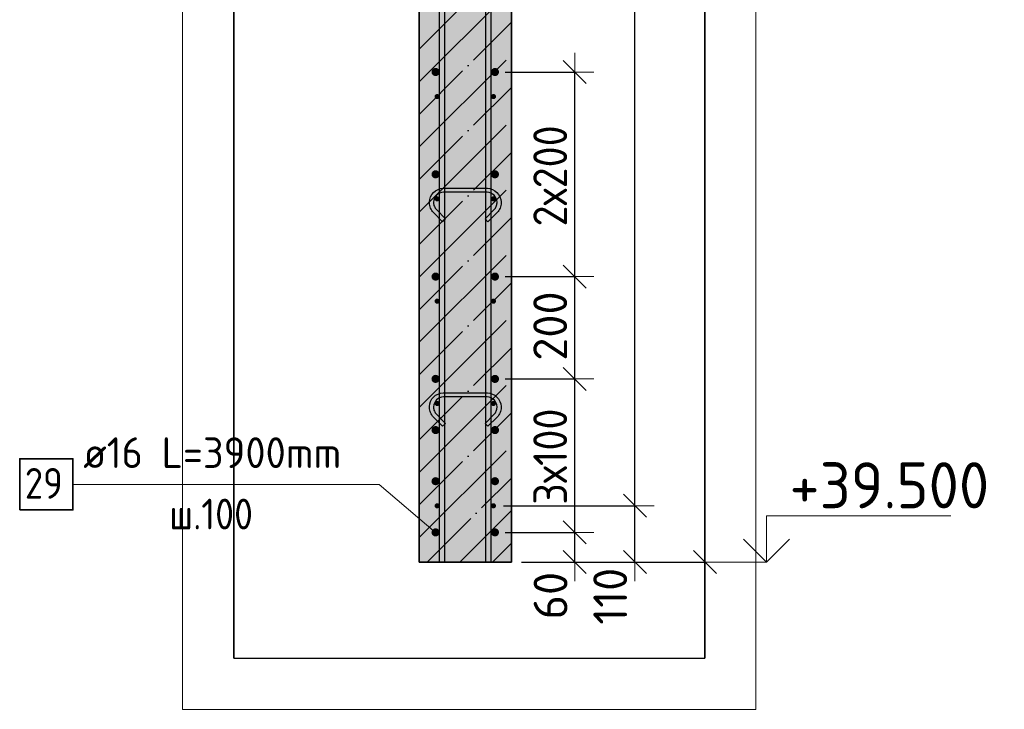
# Model space of a CAD drawing. Header units: millimetres. Extents: x 5077 to 50019, y 6526 to 90933.
# Tile 39 of 60: x 45558 to 47481, y 22531 to 23879. Entities that reach past the tile are written whole.
import ezdxf

# ---------------------------------------------------------------- set-up
doc = ezdxf.new("R2010")
doc.units = ezdxf.units.MM
doc.header["$PDMODE"] = 65
doc.linetypes.add('______11', pattern=[150, 120, -15, 0, -15])
doc.linetypes.add('______5', pattern=[330, 240, -30, 30, -30])
for name, color, linetype, lineweight in [('Standard', 7, 'Continuous', 25), ('Арм.стержн. вертикальными 1', 22, 'Continuous', 35), ('Арм.стержн.горизонт. 1', 180, 'Continuous', 35), ('Арм.стержн.горизонт. 2', 202, 'Continuous', 35), ('Высотная отметки_ общее', 7, 'Continuous', 13), ('Размерная линия_ общее', 7, 'Continuous', 13)]:
    doc.layers.add(name, color=color, linetype=linetype, lineweight=lineweight)
doc.layers.add('Арм.стержн.Стяжки', color=7, linetype='Continuous', lineweight=35, true_color=0x501e0f)
doc.styles.add('ISOCPEUR', font='ISOCPEUR')
doc.dimstyles.new('DIMSTYLE_3', dxfattribs={"dimtxt": 66, "dimasz": 75, "dimexe": 0, "dimexo": 0, "dimgap": 33, "dimtad": 2, "dimdec": 0, "dimrnd": 5, "dimzin": 12, "dimdsep": 46, "dimtxsty": 'ISOCPEUR', "dimblk1": 'ALL_ML_STRICH', "dimblk2": 'ALL_ML_STRICH', "dimsah": 1, "dimcen": 0, "dimclrd": 7, "dimclre": 256, "dimclrt": 7, "dimadec": 0, "dimazin": 0, "dimtfac": 1, "dimtdec": 0, "dimtix": 1, "dimtmove": 2, "dimatfit": 3, "dimfxl": 0, "dimtvp": 1.2, "dimtzin": 0, "dimlwd": 0, "dimlwe": -3, "dimarcsym": 0})
doc.dimstyles.new('DIMSTYLE_9', dxfattribs={"dimtxt": 66, "dimasz": 75, "dimexe": 0, "dimexo": 0, "dimgap": 33, "dimtad": 2, "dimdec": 0, "dimrnd": 5, "dimzin": 12, "dimdsep": 46, "dimtxsty": 'ISOCPEUR', "dimblk1": 'ALL_ML_STRICH', "dimblk2": 'ALL_ML_STRICH', "dimsah": 1, "dimcen": 0, "dimclrd": 7, "dimclre": 256, "dimclrt": 7, "dimadec": 0, "dimazin": 0, "dimtfac": 1, "dimtdec": 0, "dimtix": 1, "dimtmove": 2, "dimatfit": 3, "dimfxl": 0, "dimtzin": 0, "dimlwd": 0, "dimlwe": -3, "dimarcsym": 0})

# ---------------------------------------------------------------- blocks, each defined once
blk = doc.blocks.new('ALL_ML_STRICH')
at = {"color": 0, "linetype": 'ByBlock', "lineweight": -2}
for p, q in [((-0.3, -0.3), (0.3, 0.3)), ((0, -0.5), (0, 0.5)), ((-1, 0), (0.5, 0))]:
    blk.add_line(p, q, dxfattribs=at)
blk = doc.blocks.new('*D95')
at = {"layer": 'DEFPOINTS', "color": 7, "linetype": 'Continuous', "lineweight": 13, "transparency": 33554687}
for p in [(46486.4, 22876.8), (46518.4, 22818.8), (46642.3, 22818.8)]:
    blk.add_point(p, dxfattribs=at)
at = {"layer": 'Размерная линия_ общее', "color": 253, "linetype": 'Continuous', "lineweight": -2, "true_color": 0xa0a0a0, "transparency": 33554687}
for p, q in [((46506.4, 22876.8), (46642.3, 22876.8)), ((46538.4, 22818.8), (46642.3, 22818.8))]:
    blk.add_line(p, q, dxfattribs=at)
at = {"layer": 'Размерная линия_ общее', "color": 7, "linetype": 'Continuous', "lineweight": -2, "transparency": 33554687}
blk.add_line((46642.3, 22818.8), (46642.3, 22876.8), dxfattribs=at)
at = {"layer": 'Размерная линия_ общее', "color": 7, "linetype": 'Continuous', "lineweight": 13, "transparency": 33554687, "xscale": 75, "yscale": 75, "zscale": 75}
for p, rotation in [((46642.3, 22876.8), 90), ((46642.3, 22818.8), 270)]:
    blk.add_blockref('ALL_ML_STRICH', p, dxfattribs=dict(at, rotation=rotation))
at = {"layer": 'Размерная линия_ общее', "color": 7, "linetype": 'Continuous', "lineweight": 13, "transparency": 33554687, "insert": (46595, 22753.1), "char_height": 66, "width": 132, "attachment_point": 5, "rotation": 90, "style": 'ISOCPEUR'}
blk.add_mtext('\\A1;{60}', dxfattribs=at)
blk = doc.blocks.new('*D96')
at = {"layer": 'DEFPOINTS', "color": 7, "linetype": 'Continuous', "lineweight": 13, "transparency": 33554687}
for p in [(46486.4, 23176.8), (46486.4, 22876.8), (46642.3, 22876.8)]:
    blk.add_point(p, dxfattribs=at)
at = {"layer": 'Размерная линия_ общее', "color": 253, "linetype": 'Continuous', "lineweight": -2, "true_color": 0xa0a0a0, "transparency": 33554687}
for p, q in [((46506.4, 23176.8), (46642.3, 23176.8)), ((46506.4, 22876.8), (46642.3, 22876.8))]:
    blk.add_line(p, q, dxfattribs=at)
at = {"layer": 'Размерная линия_ общее', "color": 7, "linetype": 'Continuous', "lineweight": -2, "transparency": 33554687}
blk.add_line((46642.3, 22876.8), (46642.3, 23176.8), dxfattribs=at)
at = {"layer": 'Размерная линия_ общее', "color": 7, "linetype": 'Continuous', "lineweight": 13, "transparency": 33554687, "xscale": 75, "yscale": 75, "zscale": 75}
for p, rotation in [((46642.3, 23176.8), 90), ((46642.3, 22876.8), 270)]:
    blk.add_blockref('ALL_ML_STRICH', p, dxfattribs=dict(at, rotation=rotation))
at = {"layer": 'Размерная линия_ общее', "color": 7, "linetype": 'Continuous', "lineweight": 13, "transparency": 33554687, "insert": (46561.3, 22930.8), "char_height": 66, "width": 3.3, "attachment_point": 1, "rotation": 90, "line_spacing_factor": 0.60241, "style": 'ISOCPEUR'}
blk.add_mtext('\\W0.91;3х100', dxfattribs=at)
blk = doc.blocks.new('*D97')
at = {"layer": 'DEFPOINTS', "color": 7, "linetype": 'Continuous', "lineweight": 13, "transparency": 33554687}
for p in [(46486.4, 23376.8), (46486.4, 23176.8), (46642.3, 23176.8)]:
    blk.add_point(p, dxfattribs=at)
at = {"layer": 'Размерная линия_ общее', "color": 253, "linetype": 'Continuous', "lineweight": -2, "true_color": 0xa0a0a0, "transparency": 33554687}
for p, q in [((46506.4, 23376.8), (46642.3, 23376.8)), ((46506.4, 23176.8), (46642.3, 23176.8))]:
    blk.add_line(p, q, dxfattribs=at)
at = {"layer": 'Размерная линия_ общее', "color": 7, "linetype": 'Continuous', "lineweight": -2, "transparency": 33554687}
blk.add_line((46642.3, 23176.8), (46642.3, 23376.8), dxfattribs=at)
at = {"layer": 'Размерная линия_ общее', "color": 7, "linetype": 'Continuous', "lineweight": 13, "transparency": 33554687, "xscale": 75, "yscale": 75, "zscale": 75}
for p, rotation in [((46642.3, 23376.8), 90), ((46642.3, 23176.8), 270)]:
    blk.add_blockref('ALL_ML_STRICH', p, dxfattribs=dict(at, rotation=rotation))
at = {"layer": 'Размерная линия_ общее', "color": 7, "linetype": 'Continuous', "lineweight": 13, "transparency": 33554687, "insert": (46594.3, 23280.1), "char_height": 66, "width": 198, "attachment_point": 5, "rotation": 90, "style": 'ISOCPEUR'}
blk.add_mtext('\\A1;{200}', dxfattribs=at)
blk = doc.blocks.new('*D98')
at = {"layer": 'DEFPOINTS', "color": 7, "linetype": 'Continuous', "lineweight": 13, "transparency": 33554687}
for p in [(46486.4, 23776.8), (46486.4, 23376.8), (46642.3, 23376.8)]:
    blk.add_point(p, dxfattribs=at)
at = {"layer": 'Размерная линия_ общее', "color": 253, "linetype": 'Continuous', "lineweight": -2, "true_color": 0xa0a0a0, "transparency": 33554687}
for p, q in [((46506.4, 23776.8), (46642.3, 23776.8)), ((46506.4, 23376.8), (46642.3, 23376.8))]:
    blk.add_line(p, q, dxfattribs=at)
at = {"layer": 'Размерная линия_ общее', "color": 7, "linetype": 'Continuous', "lineweight": -2, "transparency": 33554687}
blk.add_line((46642.3, 23376.8), (46642.3, 23776.8), dxfattribs=at)
at = {"layer": 'Размерная линия_ общее', "color": 7, "linetype": 'Continuous', "lineweight": 13, "transparency": 33554687, "xscale": 75, "yscale": 75, "zscale": 75}
for p, rotation in [((46642.3, 23776.8), 90), ((46642.3, 23376.8), 270)]:
    blk.add_blockref('ALL_ML_STRICH', p, dxfattribs=dict(at, rotation=rotation))
at = {"layer": 'Размерная линия_ общее', "color": 7, "linetype": 'Continuous', "lineweight": 13, "transparency": 33554687, "insert": (46561.3, 23474.8), "char_height": 66, "width": 3.3, "attachment_point": 1, "rotation": 90, "line_spacing_factor": 0.60241, "style": 'ISOCPEUR'}
blk.add_mtext('\\W0.91;2х200', dxfattribs=at)
blk = doc.blocks.new('*D313')
at = {"layer": 'DEFPOINTS', "color": 7, "linetype": 'Continuous', "lineweight": 13, "transparency": 33554687}
for p in [(46518.4, 27218.8), (46518.4, 22818.8), (46896.8, 22818.8)]:
    blk.add_point(p, dxfattribs=at)
at = {"layer": 'Размерная линия_ общее', "color": 253, "linetype": 'Continuous', "lineweight": -2, "true_color": 0xa0a0a0, "transparency": 33554687}
for p, q in [((46538.4, 27218.8), (46896.8, 27218.8)), ((46538.4, 22818.8), (46896.8, 22818.8))]:
    blk.add_line(p, q, dxfattribs=at)
at = {"layer": 'Размерная линия_ общее', "color": 7, "linetype": 'Continuous', "lineweight": -2, "transparency": 33554687}
blk.add_line((46896.8, 22818.8), (46896.8, 27218.8), dxfattribs=at)
at = {"layer": 'Размерная линия_ общее', "color": 7, "linetype": 'Continuous', "lineweight": 13, "transparency": 33554687, "xscale": 75, "yscale": 75, "zscale": 75}
for p, rotation in [((46896.8, 27218.8), 90), ((46896.8, 22818.8), 270)]:
    blk.add_blockref('ALL_ML_STRICH', p, dxfattribs=dict(at, rotation=rotation))
at = {"layer": 'Размерная линия_ общее', "color": 7, "linetype": 'Continuous', "lineweight": 13, "transparency": 33554687, "insert": (46848.8, 25015.5), "char_height": 66, "width": 264, "attachment_point": 5, "rotation": 90, "style": 'ISOCPEUR'}
blk.add_mtext('\\A1;{4400}', dxfattribs=at)
blk = doc.blocks.new('*D315')
at = {"layer": 'DEFPOINTS', "color": 7, "linetype": 'Continuous', "lineweight": 13, "transparency": 33554687}
for p in [(46483.4, 22928.8), (46518.4, 22818.8), (46759.9, 22818.8)]:
    blk.add_point(p, dxfattribs=at)
at = {"layer": 'Размерная линия_ общее', "color": 253, "linetype": 'Continuous', "lineweight": -2, "true_color": 0xa0a0a0, "transparency": 33554687}
for p, q in [((46503.4, 22928.8), (46759.9, 22928.8)), ((46538.4, 22818.8), (46759.9, 22818.8))]:
    blk.add_line(p, q, dxfattribs=at)
at = {"layer": 'Размерная линия_ общее', "color": 7, "linetype": 'Continuous', "lineweight": -2, "transparency": 33554687}
blk.add_line((46759.9, 22818.8), (46759.9, 22928.8), dxfattribs=at)
at = {"layer": 'Размерная линия_ общее', "color": 7, "linetype": 'Continuous', "lineweight": 13, "transparency": 33554687, "xscale": 75, "yscale": 75, "zscale": 75}
for p, rotation in [((46759.9, 22928.8), 90), ((46759.9, 22818.8), 270)]:
    blk.add_blockref('ALL_ML_STRICH', p, dxfattribs=dict(at, rotation=rotation))
at = {"layer": 'Размерная линия_ общее', "color": 7, "linetype": 'Continuous', "lineweight": 13, "transparency": 33554687, "insert": (46711.5, 22751.9), "char_height": 66, "width": 198, "attachment_point": 5, "rotation": 90, "style": 'ISOCPEUR'}
blk.add_mtext('\\A1;{110}', dxfattribs=at)
blk = doc.blocks.new('*D316')
at = {"layer": 'DEFPOINTS', "color": 7, "linetype": 'Continuous', "lineweight": 13, "transparency": 33554687}
for p in [(46483.4, 27128.8), (46483.4, 22928.8), (46759.9, 22928.8)]:
    blk.add_point(p, dxfattribs=at)
at = {"layer": 'Размерная линия_ общее', "color": 253, "linetype": 'Continuous', "lineweight": -2, "true_color": 0xa0a0a0, "transparency": 33554687}
for p, q in [((46503.4, 27128.8), (46759.9, 27128.8)), ((46503.4, 22928.8), (46759.9, 22928.8))]:
    blk.add_line(p, q, dxfattribs=at)
at = {"layer": 'Размерная линия_ общее', "color": 7, "linetype": 'Continuous', "lineweight": -2, "transparency": 33554687}
blk.add_line((46759.9, 22928.8), (46759.9, 27128.8), dxfattribs=at)
at = {"layer": 'Размерная линия_ общее', "color": 7, "linetype": 'Continuous', "lineweight": 13, "transparency": 33554687, "xscale": 75, "yscale": 75, "zscale": 75}
for p, rotation in [((46759.9, 27128.8), 90), ((46759.9, 22928.8), 270)]:
    blk.add_blockref('ALL_ML_STRICH', p, dxfattribs=dict(at, rotation=rotation))
at = {"layer": 'Размерная линия_ общее', "color": 7, "linetype": 'Continuous', "lineweight": 13, "transparency": 33554687, "insert": (46678.9, 24803.8), "char_height": 66, "width": 3.3, "attachment_point": 1, "rotation": 90, "line_spacing_factor": 0.60241, "style": 'ISOCPEUR'}
blk.add_mtext('\\W0.91;21х200=4200', dxfattribs=at)
blk = doc.blocks.new('COMPLEX_ELEVATIONDIM_8')
at = {"layer": 'Высотная отметки_ общее', "color": 7, "linetype": 'Continuous', "lineweight": 13, "transparency": 33554687}
for p, q in [((47016.8, 22818.8), (47016.8, 22908.8)), ((47016.8, 22908.8), (47376.8, 22908.8)), ((47016.8, 22818.8), (46971.8, 22863.8)), ((47016.8, 22818.8), (47061.8, 22863.8)), ((47016.8, 22818.8), (47016.8, 22818.8)), ((47016.8, 22818.8), (47016.8, 22818.8)), ((47016.8, 22818.8), (47016.8, 22818.8)), ((47016.8, 22818.8), (47016.8, 22818.8))]:
    blk.add_line(p, q, dxfattribs=at)
blk.add_lwpolyline([(47016.8, 22818.8), (46956.8, 22818.8), (46956.8, 22818.8), (46910.7, 22818.8)], dxfattribs=at)
at = {"layer": 'Высотная отметки_ общее', "color": 7, "linetype": 'Continuous', "lineweight": 13, "transparency": 33554687, "insert": (47061.8, 22923.8), "char_height": 90, "width": 447.716, "attachment_point": 7, "style": 'ISOCPEUR'}
blk.add_mtext('\\W0.96;+39.500', dxfattribs=at)

msp = doc.modelspace()

# ---------------------------------------------------------------- hatches: boundary and pattern name
at = {"layer": 'Standard', "linetype": 'Continuous', "lineweight": -3, "true_color": 0xc7c7c7, "transparency": 33554687}
msp.add_hatch(color=9, dxfattribs=at).paths.add_polyline_path([(46518.4, 27218.8), (46338.4, 27218.8), (46338.4, 22818.8), (46518.4, 22818.8)])
at = {"layer": 'Арм.стержн.горизонт. 1', "linetype": 'Continuous', "lineweight": 50, "transparency": 33554687}
for points in [[(46378.4, 23728.8), (46378.1, 23730.7), (46377, 23732.3), (46375.4, 23733.4), (46373.4, 23733.8), (46371.5, 23733.4), (46369.9, 23732.3), (46368.8, 23730.7), (46368.4, 23728.8), (46368.8, 23726.8), (46369.9, 23725.2), (46371.5, 23724.1), (46373.4, 23723.8), (46375.4, 23724.1), (46377, 23725.2), (46378.1, 23726.8)], [(46488.4, 23728.8), (46488.1, 23730.7), (46487, 23732.3), (46485.4, 23733.4), (46483.4, 23733.8), (46481.5, 23733.4), (46479.9, 23732.3), (46478.8, 23730.7), (46478.4, 23728.8), (46478.8, 23726.8), (46479.9, 23725.2), (46481.5, 23724.1), (46483.4, 23723.8), (46485.4, 23724.1), (46487, 23725.2), (46488.1, 23726.8)], [(46378.4, 23528.8), (46378.1, 23530.7), (46377, 23532.3), (46375.4, 23533.4), (46373.4, 23533.8), (46371.5, 23533.4), (46369.9, 23532.3), (46368.8, 23530.7), (46368.4, 23528.8), (46368.8, 23526.8), (46369.9, 23525.2), (46371.5, 23524.1), (46373.4, 23523.8), (46375.4, 23524.1), (46377, 23525.2), (46378.1, 23526.8)], [(46488.4, 23528.8), (46488.1, 23530.7), (46487, 23532.3), (46485.4, 23533.4), (46483.4, 23533.8), (46481.5, 23533.4), (46479.9, 23532.3), (46478.8, 23530.7), (46478.4, 23528.8), (46478.8, 23526.8), (46479.9, 23525.2), (46481.5, 23524.1), (46483.4, 23523.8), (46485.4, 23524.1), (46487, 23525.2), (46488.1, 23526.8)], [(46378.4, 23328.8), (46378.1, 23330.7), (46377, 23332.3), (46375.4, 23333.4), (46373.4, 23333.8), (46371.5, 23333.4), (46369.9, 23332.3), (46368.8, 23330.7), (46368.4, 23328.8), (46368.8, 23326.8), (46369.9, 23325.2), (46371.5, 23324.1), (46373.4, 23323.8), (46375.4, 23324.1), (46377, 23325.2), (46378.1, 23326.8)], [(46488.4, 23328.8), (46488.1, 23330.7), (46487, 23332.3), (46485.4, 23333.4), (46483.4, 23333.8), (46481.5, 23333.4), (46479.9, 23332.3), (46478.8, 23330.7), (46478.4, 23328.8), (46478.8, 23326.8), (46479.9, 23325.2), (46481.5, 23324.1), (46483.4, 23323.8), (46485.4, 23324.1), (46487, 23325.2), (46488.1, 23326.8)], [(46378.4, 23128.8), (46378.1, 23130.7), (46377, 23132.3), (46375.4, 23133.4), (46373.4, 23133.8), (46371.5, 23133.4), (46369.9, 23132.3), (46368.8, 23130.7), (46368.4, 23128.8), (46368.8, 23126.8), (46369.9, 23125.2), (46371.5, 23124.1), (46373.4, 23123.8), (46375.4, 23124.1), (46377, 23125.2), (46378.1, 23126.8)], [(46488.4, 23128.8), (46488.1, 23130.7), (46487, 23132.3), (46485.4, 23133.4), (46483.4, 23133.8), (46481.5, 23133.4), (46479.9, 23132.3), (46478.8, 23130.7), (46478.4, 23128.8), (46478.8, 23126.8), (46479.9, 23125.2), (46481.5, 23124.1), (46483.4, 23123.8), (46485.4, 23124.1), (46487, 23125.2), (46488.1, 23126.8)], [(46378.4, 22928.8), (46378.1, 22930.7), (46377, 22932.3), (46375.4, 22933.4), (46373.4, 22933.8), (46371.5, 22933.4), (46369.9, 22932.3), (46368.8, 22930.7), (46368.4, 22928.8), (46368.8, 22926.8), (46369.9, 22925.2), (46371.5, 22924.1), (46373.4, 22923.8), (46375.4, 22924.1), (46377, 22925.2), (46378.1, 22926.8)], [(46488.4, 22928.8), (46488.1, 22930.7), (46487, 22932.3), (46485.4, 22933.4), (46483.4, 22933.8), (46481.5, 22933.4), (46479.9, 22932.3), (46478.8, 22930.7), (46478.4, 22928.8), (46478.8, 22926.8), (46479.9, 22925.2), (46481.5, 22924.1), (46483.4, 22923.8), (46485.4, 22924.1), (46487, 22925.2), (46488.1, 22926.8)]]:
    msp.add_hatch(color=4, dxfattribs=at).paths.add_polyline_path(points)
at = {"layer": 'Арм.стержн.горизонт. 2', "linetype": 'Continuous', "lineweight": 50, "transparency": 33554687}
for points in [[(46378.4, 23776.8), (46377.8, 23779.8), (46376.1, 23782.4), (46373.5, 23784.2), (46370.4, 23784.8), (46367.4, 23784.2), (46364.8, 23782.4), (46363, 23779.8), (46362.4, 23776.8), (46363, 23773.7), (46364.8, 23771.1), (46367.4, 23769.4), (46370.4, 23768.8), (46373.5, 23769.4), (46376.1, 23771.1), (46377.8, 23773.7)], [(46494.4, 23776.8), (46493.8, 23779.8), (46492.1, 23782.4), (46489.5, 23784.2), (46486.4, 23784.8), (46483.4, 23784.2), (46480.8, 23782.4), (46479, 23779.8), (46478.4, 23776.8), (46479, 23773.7), (46480.8, 23771.1), (46483.4, 23769.4), (46486.4, 23768.8), (46489.5, 23769.4), (46492.1, 23771.1), (46493.8, 23773.7)], [(46378.4, 23576.8), (46377.8, 23579.8), (46376.1, 23582.4), (46373.5, 23584.2), (46370.4, 23584.8), (46367.4, 23584.2), (46364.8, 23582.4), (46363, 23579.8), (46362.4, 23576.8), (46363, 23573.7), (46364.8, 23571.1), (46367.4, 23569.4), (46370.4, 23568.8), (46373.5, 23569.4), (46376.1, 23571.1), (46377.8, 23573.7)], [(46494.4, 23576.8), (46493.8, 23579.8), (46492.1, 23582.4), (46489.5, 23584.2), (46486.4, 23584.8), (46483.4, 23584.2), (46480.8, 23582.4), (46479, 23579.8), (46478.4, 23576.8), (46479, 23573.7), (46480.8, 23571.1), (46483.4, 23569.4), (46486.4, 23568.8), (46489.5, 23569.4), (46492.1, 23571.1), (46493.8, 23573.7)], [(46378.4, 23376.8), (46377.8, 23379.8), (46376.1, 23382.4), (46373.5, 23384.2), (46370.4, 23384.8), (46367.4, 23384.2), (46364.8, 23382.4), (46363, 23379.8), (46362.4, 23376.8), (46363, 23373.7), (46364.8, 23371.1), (46367.4, 23369.4), (46370.4, 23368.8), (46373.5, 23369.4), (46376.1, 23371.1), (46377.8, 23373.7)], [(46494.4, 23376.8), (46493.8, 23379.8), (46492.1, 23382.4), (46489.5, 23384.2), (46486.4, 23384.8), (46483.4, 23384.2), (46480.8, 23382.4), (46479, 23379.8), (46478.4, 23376.8), (46479, 23373.7), (46480.8, 23371.1), (46483.4, 23369.4), (46486.4, 23368.8), (46489.5, 23369.4), (46492.1, 23371.1), (46493.8, 23373.7)], [(46378.4, 23176.8), (46377.8, 23179.8), (46376.1, 23182.4), (46373.5, 23184.2), (46370.4, 23184.8), (46367.4, 23184.2), (46364.8, 23182.4), (46363, 23179.8), (46362.4, 23176.8), (46363, 23173.7), (46364.8, 23171.1), (46367.4, 23169.4), (46370.4, 23168.8), (46373.5, 23169.4), (46376.1, 23171.1), (46377.8, 23173.7)], [(46494.4, 23176.8), (46493.8, 23179.8), (46492.1, 23182.4), (46489.5, 23184.2), (46486.4, 23184.8), (46483.4, 23184.2), (46480.8, 23182.4), (46479, 23179.8), (46478.4, 23176.8), (46479, 23173.7), (46480.8, 23171.1), (46483.4, 23169.4), (46486.4, 23168.8), (46489.5, 23169.4), (46492.1, 23171.1), (46493.8, 23173.7)], [(46378.4, 23076.8), (46377.8, 23079.8), (46376.1, 23082.4), (46373.5, 23084.2), (46370.4, 23084.8), (46367.4, 23084.2), (46364.8, 23082.4), (46363, 23079.8), (46362.4, 23076.8), (46363, 23073.7), (46364.8, 23071.1), (46367.4, 23069.4), (46370.4, 23068.8), (46373.5, 23069.4), (46376.1, 23071.1), (46377.8, 23073.7)], [(46494.4, 23076.8), (46493.8, 23079.8), (46492.1, 23082.4), (46489.5, 23084.2), (46486.4, 23084.8), (46483.4, 23084.2), (46480.8, 23082.4), (46479, 23079.8), (46478.4, 23076.8), (46479, 23073.7), (46480.8, 23071.1), (46483.4, 23069.4), (46486.4, 23068.8), (46489.5, 23069.4), (46492.1, 23071.1), (46493.8, 23073.7)], [(46378.4, 22976.8), (46377.8, 22979.8), (46376.1, 22982.4), (46373.5, 22984.2), (46370.4, 22984.8), (46367.4, 22984.2), (46364.8, 22982.4), (46363, 22979.8), (46362.4, 22976.8), (46363, 22973.7), (46364.8, 22971.1), (46367.4, 22969.4), (46370.4, 22968.8), (46373.5, 22969.4), (46376.1, 22971.1), (46377.8, 22973.7)], [(46494.4, 22976.8), (46493.8, 22979.8), (46492.1, 22982.4), (46489.5, 22984.2), (46486.4, 22984.8), (46483.4, 22984.2), (46480.8, 22982.4), (46479, 22979.8), (46478.4, 22976.8), (46479, 22973.7), (46480.8, 22971.1), (46483.4, 22969.4), (46486.4, 22968.8), (46489.5, 22969.4), (46492.1, 22971.1), (46493.8, 22973.7)], [(46378.4, 22876.8), (46377.8, 22879.8), (46376.1, 22882.4), (46373.5, 22884.2), (46370.4, 22884.8), (46367.4, 22884.2), (46364.8, 22882.4), (46363, 22879.8), (46362.4, 22876.8), (46363, 22873.7), (46364.8, 22871.1), (46367.4, 22869.4), (46370.4, 22868.8), (46373.5, 22869.4), (46376.1, 22871.1), (46377.8, 22873.7)], [(46494.4, 22876.8), (46493.8, 22879.8), (46492.1, 22882.4), (46489.5, 22884.2), (46486.4, 22884.8), (46483.4, 22884.2), (46480.8, 22882.4), (46479, 22879.8), (46478.4, 22876.8), (46479, 22873.7), (46480.8, 22871.1), (46483.4, 22869.4), (46486.4, 22868.8), (46489.5, 22869.4), (46492.1, 22871.1), (46493.8, 22873.7)]]:
    msp.add_hatch(color=7, dxfattribs=at).paths.add_polyline_path(points)

# ---------------------------------------------------------------- linework, layer by layer
at = {"layer": 'Standard', "color": 52, "linetype": 'Continuous', "lineweight": -3, "transparency": 33554687}
for p, q in [((45976.1, 22630.8), (45976.1, 27542.1)), ((45976.1, 27542.1), (45976.1, 22630.8)), ((46896.1, 22630.8), (46896.1, 27542.1)), ((46896.1, 27542.1), (46896.1, 22630.8)), ((45976.1, 22630.8), (46896.1, 22630.8)), ((45976.1, 22630.8), (46896.1, 22630.8))]:
    msp.add_line(p, q, dxfattribs=at)
at = {"layer": 'Standard', "color": 7, "linetype": 'Continuous', "lineweight": 35, "transparency": 33554687}
for p, q in [((46338.4, 27218.8), (46338.4, 22818.8)), ((46518.4, 22818.8), (46518.4, 27218.8)), ((46338.4, 22818.8), (46518.4, 22818.8))]:
    msp.add_line(p, q, dxfattribs=at)
at = {"layer": 'Standard', "color": 253, "linetype": '______11', "lineweight": -3, "true_color": 0xababab, "transparency": 33554687}
for p, q in [((46338.4, 23821.3), (46518.4, 24001.3)), ((46338.4, 23694), (46518.4, 23874)), ((46338.4, 23566.7), (46518.4, 23746.7)), ((46338.4, 23439.4), (46518.4, 23619.4)), ((46338.4, 23312.1), (46518.4, 23492.1)), ((46338.4, 23184.9), (46518.4, 23364.9)), ((46338.4, 23057.6), (46518.4, 23237.6)), ((46338.4, 22930.3), (46518.4, 23110.3)), ((46354.2, 22818.8), (46518.4, 22983)), ((46481.5, 22818.8), (46518.4, 22855.7))]:
    msp.add_line(p, q, dxfattribs=at)
at = {"layer": 'Standard', "color": 253, "linetype": '______5', "lineweight": -3, "true_color": 0xababab, "transparency": 33554687}
for p, q in [((46338.4, 23757.6), (46518.4, 23937.6)), ((46338.4, 23630.3), (46518.4, 23810.3)), ((46338.4, 23503.1), (46518.4, 23683.1)), ((46338.4, 23375.8), (46518.4, 23555.8)), ((46338.4, 23248.5), (46518.4, 23428.5)), ((46338.4, 23121.2), (46518.4, 23301.2)), ((46338.4, 22993.9), (46518.4, 23173.9)), ((46338.4, 22866.7), (46518.4, 23046.7)), ((46417.8, 22818.8), (46518.4, 22919.4))]:
    msp.add_line(p, q, dxfattribs=at)
at = {"layer": 'Standard', "color": 7, "linetype": 'Continuous', "lineweight": 13, "transparency": 33554687}
msp.add_lwpolyline([(45876.1, 22530.8), (46996.1, 22530.8), (46996.1, 27642.1), (45876.1, 27642.1), (45876.1, 22530.8)], dxfattribs=at)
at = {"layer": 'Арм.стержн. вертикальными 1', "color": 4, "linetype": 'Continuous', "lineweight": 25, "transparency": 33554687}
for points in [[(46468.4, 22818.8), (46468.4, 27339.7), (46467.8, 27344.2), (46466.2, 27348.8), (46463.9, 27353), (46461, 27356.4), (46457.6, 27359.3), (46453.4, 27361.6), (46448.9, 27363.1), (46444.3, 27363.8), (46168.4, 27363.8), (46168.4, 27373.8), (46445, 27373.8), (46451.1, 27372.9), (46457.5, 27370.8), (46463.3, 27367.5), (46468.1, 27363.5), (46472.2, 27358.7), (46475.4, 27352.9), (46477.5, 27346.5), (46478.4, 27340.4), (46478.4, 22818.8), (46468.4, 22818.8)], [(46378, 22818.8), (46378, 27259.7), (46377.4, 27264.2), (46375.9, 27268.8), (46373.5, 27273), (46370.7, 27276.4), (46367.3, 27279.3), (46363.1, 27281.6), (46358.5, 27283.1), (46354, 27283.8), (45998, 27283.8), (45998, 27293.8), (46354.7, 27293.8), (46360.8, 27292.9), (46367.1, 27290.8), (46373, 27287.5), (46377.8, 27283.5), (46381.8, 27278.7), (46385.1, 27272.9), (46387.2, 27266.5), (46388, 27260.4), (46388, 22818.8), (46378, 22818.8)]]:
    msp.add_lwpolyline(points, dxfattribs=at)
at = {"layer": 'Арм.стержн.горизонт. 1', "color": 52, "linetype": 'Continuous', "lineweight": 25, "transparency": 33554687}
for p, q in [((46338.4, 22818.8), (46338.4, 22818.8)), ((46518.4, 22818.8), (46518.4, 22818.8))]:
    msp.add_line(p, q, dxfattribs=at)
at = {"layer": 'Арм.стержн.горизонт. 2', "color": 7, "linetype": 'Continuous', "lineweight": 13, "transparency": 33554687}
for p, q in [((45662.1, 22970.6), (46260.1, 22970.6)), ((46260.1, 22970.6), (46370.4, 22876.8))]:
    msp.add_line(p, q, dxfattribs=at)
at = {"layer": 'Арм.стержн.горизонт. 2', "color": 7, "linetype": 'Continuous', "lineweight": 35, "transparency": 33554687}
msp.add_lwpolyline([(45558.1, 22920.6), (45662.1, 22920.6), (45662.1, 23020.6), (45558.1, 23020.6), (45558.1, 22920.6)], dxfattribs=at)
at = {"layer": 'Арм.стержн.Стяжки', "color": 40, "linetype": 'Continuous', "lineweight": 25, "transparency": 33554687}
for points in [[(46467, 23489.9), (46484.9, 23507.8), (46486.1, 23509.2), (46487.2, 23510.7), (46488.1, 23512.3), (46488.9, 23514), (46489.5, 23515.7), (46490, 23517.5), (46490.3, 23519.4), (46490.4, 23521.2), (46490.4, 23522.4), (46489.9, 23526), (46488.7, 23529.7), (46486.9, 23533), (46484.6, 23535.8), (46481.8, 23538), (46478.5, 23539.9), (46474.8, 23541.1), (46471.2, 23541.6), (46385.7, 23541.6), (46382.1, 23541.1), (46378.4, 23539.9), (46375, 23538), (46372.3, 23535.8), (46370, 23533), (46368.2, 23529.7), (46366.9, 23526), (46366.4, 23522.4), (46366.4, 23521.2), (46366.6, 23519.4), (46366.9, 23517.5), (46367.3, 23515.7), (46368, 23514), (46368.7, 23512.3), (46369.7, 23510.7), (46370.8, 23509.2), (46372, 23507.8), (46389.9, 23489.9), (46384.2, 23484.2), (46366.2, 23502.3), (46364.5, 23504.2), (46363, 23506.3), (46361.7, 23508.6), (46360.6, 23510.9), (46359.7, 23513.3), (46359, 23515.9), (46358.6, 23518.4), (46358.4, 23521), (46358.4, 23523), (46359.1, 23527.8), (46360.8, 23532.9), (46363.4, 23537.6), (46366.6, 23541.4), (46370.5, 23544.7), (46375.2, 23547.3), (46380.2, 23548.9), (46385.1, 23549.6), (46471.8, 23549.6), (46476.6, 23548.9), (46481.7, 23547.3), (46486.4, 23544.7), (46490.3, 23541.4), (46493.5, 23537.6), (46496.1, 23532.9), (46497.8, 23527.8), (46498.4, 23523), (46498.4, 23521), (46498.3, 23518.4), (46497.8, 23515.9), (46497.2, 23513.3), (46496.3, 23510.9), (46495.2, 23508.6), (46493.9, 23506.3), (46492.4, 23504.2), (46490.7, 23502.3), (46472.7, 23484.2), (46467, 23489.9)], [(46467, 23089.9), (46484.9, 23107.8), (46486.1, 23109.2), (46487.2, 23110.7), (46488.1, 23112.3), (46488.9, 23114), (46489.5, 23115.7), (46490, 23117.5), (46490.3, 23119.4), (46490.4, 23121.2), (46490.4, 23122.4), (46489.9, 23126), (46488.7, 23129.7), (46486.9, 23133), (46484.6, 23135.8), (46481.8, 23138), (46478.5, 23139.9), (46474.8, 23141.1), (46471.2, 23141.6), (46385.7, 23141.6), (46382.1, 23141.1), (46378.4, 23139.9), (46375, 23138), (46372.3, 23135.8), (46370, 23133), (46368.2, 23129.7), (46366.9, 23126), (46366.4, 23122.4), (46366.4, 23121.2), (46366.6, 23119.4), (46366.9, 23117.5), (46367.3, 23115.7), (46368, 23114), (46368.7, 23112.3), (46369.7, 23110.7), (46370.8, 23109.2), (46372, 23107.8), (46389.9, 23089.9), (46384.2, 23084.2), (46366.2, 23102.3), (46364.5, 23104.2), (46363, 23106.3), (46361.7, 23108.6), (46360.6, 23110.9), (46359.7, 23113.3), (46359, 23115.9), (46358.6, 23118.4), (46358.4, 23121), (46358.4, 23123), (46359.1, 23127.8), (46360.8, 23132.9), (46363.4, 23137.6), (46366.6, 23141.4), (46370.5, 23144.7), (46375.2, 23147.3), (46380.2, 23148.9), (46385.1, 23149.6), (46471.8, 23149.6), (46476.6, 23148.9), (46481.7, 23147.3), (46486.4, 23144.7), (46490.3, 23141.4), (46493.5, 23137.6), (46496.1, 23132.9), (46497.8, 23127.8), (46498.4, 23123), (46498.4, 23121), (46498.3, 23118.4), (46497.8, 23115.9), (46497.2, 23113.3), (46496.3, 23110.9), (46495.2, 23108.6), (46493.9, 23106.3), (46492.4, 23104.2), (46490.7, 23102.3), (46472.7, 23084.2), (46467, 23089.9)]]:
    msp.add_lwpolyline(points, dxfattribs=at)

# ---------------------------------------------------------------- block references
at = {"layer": 'Высотная отметки_ общее', "color": 7, "linetype": 'Continuous', "lineweight": 13, "transparency": 33554687}
msp.add_blockref('COMPLEX_ELEVATIONDIM_8', (0, 0), dxfattribs=at)

# ---------------------------------------------------------------- texts
at = {"layer": 'Арм.стержн.горизонт. 2', "color": 7, "linetype": 'Continuous', "lineweight": 25, "transparency": 33554687, "char_height": 60, "attachment_point": 7, "style": 'ISOCPEUR'}
for s, insert, width in [('\\W0.96;ø16 L=3900mm ', (45682.1, 23002.6), 586.505), ('\\W0.87;29', (45568.1, 22942.6), 110.162), ('\\W0.90;ш.100 ', (45850.1, 22882.6), 248.973)]:
    msp.add_mtext(s, dxfattribs=dict(at, insert=insert, width=width))

# ---------------------------------------------------------------- dimensions: what is measured, and where the dimension line sits
at = {"layer": 'Размерная линия_ общее', "color": 7, "linetype": 'Continuous', "lineweight": 13, "transparency": 33554687}
for base, p1, p2, dimstyle, picture, middle in [((46896.8, 27218.8), (46538.4, 22818.8), (46538.4, 27218.8), 'DIMSTYLE_9', '*D313', (46848.8, 25015.5)), ((46642.3, 23376.8), (46506.4, 23176.8), (46506.4, 23376.8), 'DIMSTYLE_9', '*D97', (46594.3, 23280.1)), ((46759.9, 22928.8), (46538.4, 22818.8), (46503.4, 22928.8), 'DIMSTYLE_3', '*D315', (46711.5, 22751.9)), ((46642.3, 22876.8), (46538.4, 22818.8), (46506.4, 22876.8), 'DIMSTYLE_3', '*D95', (46595, 22753.1))]:
    dim = msp.add_linear_dim(base=base, p1=p1, p2=p2, angle=90, dimstyle=dimstyle, override={"dimpost": '<>', "dimclrd": 7, "dimclre": 253, "dimclrt": 7, "dimlwd": 0, "dimlwe": 65533}, dxfattribs=at)
    dim.commit()
    dim.dimension.update_dxf_attribs({"geometry": picture, "text_midpoint": middle, "dimtype": 160})
for base, p1, p2, text, picture, middle in [((46759.9, 27128.8), (46503.4, 22928.8), (46503.4, 27128.8), '\\W0.91;21х200=4200', '*D316', (46726.9, 25028.8)), ((46642.3, 23776.8), (46506.4, 23376.8), (46506.4, 23776.8), '\\W0.91;2х200', '*D98', (46609.3, 23576.8)), ((46642.3, 23176.8), (46506.4, 22876.8), (46506.4, 23176.8), '\\W0.91;3х100', '*D96', (46609.3, 23026.8))]:
    dim = msp.add_linear_dim(base=base, p1=p1, p2=p2, angle=90, text=text, dimstyle='DIMSTYLE_9', override={"dimpost": '<>', "dimclrd": 7, "dimclre": 253, "dimclrt": 7, "dimlwd": 0, "dimlwe": 65533}, dxfattribs=at)
    dim.commit()
    dim.dimension.update_dxf_attribs({"geometry": picture, "text_midpoint": middle, "dimtype": 160})

doc.saveas('drawing.dxf')
